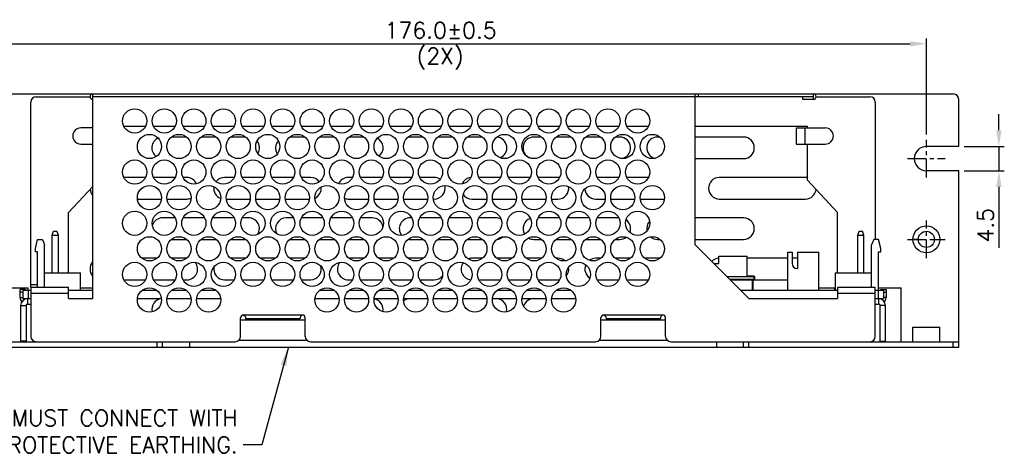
# Model space of a CAD drawing. Extents: x 262 to 754, y 1524 to 2417.
# Tile 2 of 8: x 382 to 565, y 1551 to 1632. Entities that reach past the tile are written whole.
import ezdxf

# ---------------------------------------------------------------- set-up
doc = ezdxf.new("R2010")
doc.units = 0
doc.header["$LTSCALE"] = 23.1
doc.header["$MEASUREMENT"] = 0
doc.linetypes.add('CENTER', pattern=[0.6, 0.375, -0.075, 0.075, -0.075])
doc.layers.get('0').update_dxf_attribs({"linetype": 'CONTINUOUS'})
doc.layers.get('Defpoints').update_dxf_attribs({"linetype": 'CONTINUOUS'})
for name, color, linetype in [('02___PRT_ALL_AXES', 7, 'CONTINUOUS'), ('C', 4, 'CENTER'), ('DIM', 2, 'CONTINUOUS')]:
    doc.layers.add(name, color=color, linetype=linetype)
doc.styles.add('SIMPLEX', font='SIMPLEX.shx')
doc.dimstyles.get("Standard").update_dxf_attribs({"dimtxt": 4.746094, "dimasz": 3.5, "dimexe": 7.56, "dimexo": 2.625, "dimgap": 0.09, "dimtad": 0, "dimtih": 1, "dimtoh": 1, "dimdec": 4, "dimzin": 0, "dimdsep": 46, "dimtxsty": 'STANDARD', "dimcen": 3.78, "dimadec": 0, "dimazin": 0, "dimtfac": 1, "dimtdec": 4, "dimtofl": 0, "dimtmove": 0, "dimatfit": 3, "dimfxl": 1, "dimtolj": 1, "dimtzin": 0, "dimarcsym": 0})
doc.dimstyles.new('STANDARD$0', dxfattribs={"dimtxt": 3, "dimasz": 3, "dimexe": 1, "dimexo": 1, "dimgap": 1, "dimtad": 1, "dimdec": 1, "dimzin": 0, "dimdsep": 46, "dimtxsty": 'STANDARD', "dimcen": -0.5, "dimclrd": 2, "dimclre": 2, "dimclrt": 2, "dimadec": 0, "dimazin": 0, "dimtfac": 1, "dimtdec": 1, "dimtmove": 0, "dimatfit": 3, "dimfxl": 1, "dimtolj": 1, "dimtzin": 0, "dimarcsym": 0})

# ---------------------------------------------------------------- blocks, each defined once
blk = doc.blocks.new('*D87')
at = {"layer": 'Defpoints', "color": 0, "transparency": 16777216}
for p in [(550.39, 1627.25), (374.39, 1609.43), (550.39, 1609.43)]:
    blk.add_point(p, dxfattribs=at)
at = {"layer": 'DIM', "lineweight": -2, "transparency": 16777216}
for p, q in [((374.39, 1610.43), (374.39, 1628.25)), ((550.39, 1610.43), (550.39, 1628.25)), ((377.39, 1627.25), (547.39, 1627.25))]:
    blk.add_line(p, q, dxfattribs=at)
at = {"layer": 'DIM', "transparency": 16777216}
for points in [[(377.39, 1627.75), (377.39, 1626.75), (374.39, 1627.25)], [(547.39, 1627.75), (547.39, 1626.75), (550.39, 1627.25)]]:
    blk.add_solid(points, dxfattribs=at)
at = {"layer": 'DIM', "transparency": 16777216, "insert": (460.09, 1629.75), "char_height": 3, "attachment_point": 5, "style": 'SIMPLEX'}
blk.add_mtext('\\A1;176.0±0.5', dxfattribs=at)
blk = doc.blocks.new('*D88')
at = {"layer": 'Defpoints', "color": 0, "transparency": 16777216}
for p in [(556.39, 1608.18), (556.39, 1603.68), (563.87, 1603.68)]:
    blk.add_point(p, dxfattribs=at)
at = {"layer": 'DIM', "lineweight": -2, "transparency": 16777216}
for p, q in [((563.87, 1611.18), (563.87, 1614.18)), ((557.39, 1608.18), (564.87, 1608.18)), ((563.87, 1608.18), (563.87, 1603.68)), ((557.39, 1603.68), (564.87, 1603.68)), ((563.87, 1600.68), (563.87, 1589.39))]:
    blk.add_line(p, q, dxfattribs=at)
at = {"layer": 'DIM', "transparency": 16777216}
for points in [[(563.37, 1611.18), (564.37, 1611.18), (563.87, 1608.18)], [(563.37, 1600.68), (564.37, 1600.68), (563.87, 1603.68)]]:
    blk.add_solid(points, dxfattribs=at)
at = {"layer": 'DIM', "transparency": 16777216, "insert": (561.37, 1593.54), "char_height": 3, "attachment_point": 5, "rotation": 90, "style": 'SIMPLEX'}
blk.add_mtext('\\A1;4.5', dxfattribs=at)

msp = doc.modelspace()

# ---------------------------------------------------------------- linework, layer by layer
at = {"color": 3, "linetype": 'Continuous'}
for p, q in [((369.39, 1617.93), (555.39, 1617.93)), ((395.39, 1579.93), (395.39, 1617.93)), ((507.39, 1617.43), (395.39, 1617.43)), ((507.39, 1589.93), (507.39, 1617.93)), ((529.39, 1616.93), (527.39, 1616.93)), ((556.39, 1608.18), (556.39, 1616.93)), ((395.39, 1611.63), (393.19, 1611.63)), ((526.18, 1611.63), (531.59, 1611.63)), ((526.18, 1611.63), (526.18, 1608.63)), ((527.78, 1611.63), (527.78, 1608.63)), ((412.82, 1609.93), (410.06, 1609.93)), ((418.32, 1609.93), (415.56, 1609.93)), ((423.82, 1609.93), (421.06, 1609.93)), ((434.82, 1609.93), (432.06, 1609.93)), ((440.32, 1609.93), (437.56, 1609.93)), ((445.82, 1609.93), (443.06, 1609.93)), ((456.82, 1609.93), (454.39, 1609.93)), ((462.32, 1609.93), (459.56, 1609.93)), ((467.82, 1609.93), (465.06, 1609.93)), ((478.82, 1609.93), (477.39, 1609.93)), ((484.32, 1609.93), (481.56, 1609.93)), ((489.82, 1609.93), (487.06, 1609.93)), ((493.39, 1609.93), (492.56, 1609.93)), ((500.82, 1609.93), (500.39, 1609.93)), ((516.39, 1609.93), (507.39, 1609.93)), ((393.19, 1608.63), (395.39, 1608.63)), ((526.18, 1608.63), (531.59, 1608.63)), ((507.39, 1605.93), (516.39, 1605.93)), ((405.19, 1602.43), (401.19, 1602.43)), ((410.69, 1602.43), (406.69, 1602.43)), ((412.89, 1602.43), (412.19, 1602.43)), ((421.69, 1602.43), (419.89, 1602.43)), ((427.19, 1602.43), (423.19, 1602.43)), ((432.69, 1602.43), (428.69, 1602.43)), ((435.89, 1602.43), (434.19, 1602.43)), ((443.69, 1602.43), (442.89, 1602.43)), ((449.19, 1602.43), (445.19, 1602.43)), ((454.69, 1602.43), (450.69, 1602.43)), ((458.89, 1602.43), (456.19, 1602.43)), ((471.19, 1602.43), (467.19, 1602.43)), ((476.69, 1602.43), (472.69, 1602.43)), ((481.89, 1602.43), (478.19, 1602.43)), ((493.19, 1602.43), (489.19, 1602.43)), ((498.69, 1602.43), (494.69, 1602.43)), ((527.89, 1602.43), (511.89, 1602.43)), ((403.72, 1598.43), (408.16, 1598.43)), ((409.22, 1598.43), (412.89, 1598.43)), ((420.22, 1598.43), (424.66, 1598.43)), ((425.72, 1598.43), (430.16, 1598.43)), ((431.22, 1598.43), (435.66, 1598.43)), ((442.89, 1598.43), (446.66, 1598.43)), ((447.72, 1598.43), (452.16, 1598.43)), ((453.22, 1598.43), (457.66, 1598.43)), ((458.72, 1598.43), (458.89, 1598.43)), ((465.89, 1598.43), (468.66, 1598.43)), ((469.72, 1598.43), (474.16, 1598.43)), ((475.22, 1598.43), (479.66, 1598.43)), ((480.72, 1598.43), (481.89, 1598.43)), ((488.89, 1598.43), (490.66, 1598.43)), ((491.72, 1598.43), (496.16, 1598.43)), ((497.22, 1598.43), (501.66, 1598.43)), ((511.89, 1598.43), (527.89, 1598.43)), ((410.69, 1594.93), (408.39, 1594.93)), ((416.19, 1594.93), (412.19, 1594.93)), ((421.69, 1594.93), (417.69, 1594.93)), ((424.39, 1594.93), (423.19, 1594.93)), ((432.69, 1594.93), (431.39, 1594.93)), ((438.19, 1594.93), (434.19, 1594.93)), ((443.69, 1594.93), (439.69, 1594.93)), ((447.39, 1594.93), (445.19, 1594.93)), ((454.69, 1594.93), (454.39, 1594.93)), ((460.19, 1594.93), (456.19, 1594.93)), ((465.69, 1594.93), (461.69, 1594.93)), ((470.39, 1594.93), (467.19, 1594.93)), ((482.19, 1594.93), (478.19, 1594.93)), ((487.69, 1594.93), (483.69, 1594.93)), ((493.19, 1594.93), (489.19, 1594.93)), ((516.39, 1594.93), (507.39, 1594.93)), ((410.06, 1590.93), (412.82, 1590.93)), ((415.56, 1590.93), (418.32, 1590.93)), ((421.06, 1590.93), (423.82, 1590.93)), ((432.06, 1590.93), (434.82, 1590.93)), ((437.56, 1590.93), (440.32, 1590.93)), ((443.06, 1590.93), (445.82, 1590.93)), ((454.39, 1590.93), (456.82, 1590.93)), ((459.56, 1590.93), (462.32, 1590.93)), ((465.06, 1590.93), (467.82, 1590.93)), ((477.39, 1590.93), (478.82, 1590.93)), ((481.56, 1590.93), (484.32, 1590.93)), ((487.06, 1590.93), (489.82, 1590.93)), ((492.56, 1590.93), (493.39, 1590.93)), ((500.39, 1590.93), (500.82, 1590.93)), ((507.39, 1590.93), (516.39, 1590.93)), ((517.39, 1579.93), (507.39, 1589.93)), ((407.32, 1587.43), (404.56, 1587.43)), ((412.82, 1587.43), (410.06, 1587.43)), ((423.82, 1587.43), (421.06, 1587.43)), ((429.32, 1587.43), (426.56, 1587.43)), ((434.82, 1587.43), (432.06, 1587.43)), ((445.82, 1587.43), (443.06, 1587.43)), ((451.32, 1587.43), (448.56, 1587.43)), ((456.82, 1587.43), (454.06, 1587.43)), ((467.82, 1587.43), (465.89, 1587.43)), ((473.32, 1587.43), (470.56, 1587.43)), ((478.82, 1587.43), (476.06, 1587.43)), ((481.89, 1587.43), (481.56, 1587.43)), ((489.82, 1587.43), (488.89, 1587.43)), ((495.32, 1587.43), (492.56, 1587.43)), ((500.82, 1587.43), (498.06, 1587.43)), ((524.64, 1587.43), (517.09, 1587.43)), ((526.44, 1587.43), (525.44, 1587.43)), ((401.19, 1583.43), (405.19, 1583.43)), ((406.69, 1583.43), (410.69, 1583.43)), ((412.19, 1583.43), (412.89, 1583.43)), ((419.89, 1583.43), (421.69, 1583.43)), ((423.19, 1583.43), (427.19, 1583.43)), ((428.69, 1583.43), (432.69, 1583.43)), ((434.19, 1583.43), (435.89, 1583.43)), ((442.89, 1583.43), (443.69, 1583.43)), ((445.19, 1583.43), (449.19, 1583.43)), ((450.69, 1583.43), (454.69, 1583.43)), ((456.19, 1583.43), (458.89, 1583.43)), ((467.19, 1583.43), (471.19, 1583.43)), ((472.69, 1583.43), (476.69, 1583.43)), ((478.19, 1583.43), (481.89, 1583.43)), ((489.19, 1583.43), (493.19, 1583.43)), ((494.69, 1583.43), (498.69, 1583.43)), ((514.29, 1583.43), (518.06, 1583.43)), ((518.29, 1584.13), (516.99, 1584.13)), ((518.42, 1583.43), (524.64, 1583.43)), ((518.49, 1583.58), (518.49, 1583.93)), ((379.09, 1581.93), (383.39, 1581.93)), ((382.89, 1581.63), (382.89, 1581.53)), ((383.39, 1581.53), (383.39, 1581.93)), ((383.89, 1582.03), (383.89, 1572.93)), ((383.89, 1582.03), (390.89, 1582.03)), ((390.89, 1579.93), (390.89, 1582.03)), ((393.14, 1581.93), (395.39, 1581.93)), ((518.09, 1583.28), (518.09, 1581.53)), ((518.29, 1583.38), (518.19, 1583.38)), ((530.39, 1581.93), (533.39, 1581.93)), ((533.39, 1581.53), (533.39, 1581.93)), ((533.89, 1582.03), (540.89, 1582.03)), ((533.89, 1582.03), (533.89, 1579.93)), ((540.89, 1572.93), (540.89, 1582.03)), ((541.49, 1581.93), (545.69, 1581.93)), ((541.89, 1581.53), (541.89, 1581.63)), ((545.69, 1571.93), (545.69, 1581.93)), ((383.89, 1580.93), (390.89, 1580.93)), ((390.89, 1579.93), (395.39, 1579.93)), ((517.39, 1579.93), (533.89, 1579.93)), ((533.89, 1580.93), (540.89, 1580.93)), ((381.99, 1578.63), (381.99, 1572.03)), ((542.79, 1572.03), (542.79, 1578.63)), ((422.89, 1572.93), (422.89, 1576.38)), ((434.39, 1576.88), (423.39, 1576.88)), ((423.89, 1575.93), (423.89, 1576.18)), ((433.89, 1576.18), (423.89, 1576.18)), ((433.89, 1575.93), (433.89, 1576.18)), ((434.89, 1572.93), (434.89, 1576.38)), ((489.89, 1572.93), (489.89, 1576.38)), ((501.39, 1576.88), (490.39, 1576.88)), ((500.89, 1576.18), (490.89, 1576.18)), ((490.89, 1575.93), (490.89, 1576.18)), ((500.89, 1575.93), (500.89, 1576.18)), ((501.89, 1572.93), (501.89, 1576.38)), ((423.89, 1575.98), (433.89, 1575.98)), ((490.89, 1575.98), (500.89, 1575.98)), ((368.39, 1571.93), (421.89, 1571.93)), ((435.89, 1571.93), (488.89, 1571.93)), ((502.89, 1571.93), (556.39, 1571.93))]:
    msp.add_line(p, q, dxfattribs=at)
at = {"color": 7, "linetype": 'Continuous'}
for p, q in [((383.89, 1582.03), (383.89, 1616.43)), ((384.89, 1617.43), (394.89, 1617.43)), ((529.39, 1617.43), (507.39, 1617.43)), ((507.98, 1617.93), (507.98, 1617.43)), ((527.39, 1616.93), (527.39, 1617.43)), ((529.39, 1616.93), (529.39, 1617.93)), ((529.89, 1617.43), (539.89, 1617.43)), ((540.89, 1616.43), (540.89, 1590.93)), ((401.19, 1611.93), (405.19, 1611.93)), ((406.69, 1611.93), (410.69, 1611.93)), ((412.19, 1611.93), (416.19, 1611.93)), ((417.69, 1611.93), (421.69, 1611.93)), ((423.19, 1611.93), (427.19, 1611.93)), ((428.69, 1611.93), (432.69, 1611.93)), ((434.19, 1611.93), (438.19, 1611.93)), ((439.69, 1611.93), (443.69, 1611.93)), ((445.19, 1611.93), (449.19, 1611.93)), ((450.69, 1611.93), (454.69, 1611.93)), ((456.19, 1611.93), (460.19, 1611.93)), ((461.69, 1611.93), (465.69, 1611.93)), ((467.19, 1611.93), (471.19, 1611.93)), ((472.69, 1611.93), (476.69, 1611.93)), ((478.19, 1611.93), (482.19, 1611.93)), ((483.69, 1611.93), (487.69, 1611.93)), ((489.19, 1611.93), (493.19, 1611.93)), ((494.69, 1611.93), (498.69, 1611.93)), ((507.39, 1611.93), (528.29, 1611.93)), ((528.29, 1611.63), (528.29, 1611.93)), ((528.29, 1601.93), (528.29, 1608.63)), ((533.89, 1595.93), (528.29, 1601.93)), ((390.89, 1595.93), (395.39, 1600.75)), ((390.89, 1584.73), (390.89, 1595.93)), ((533.89, 1584.73), (533.89, 1595.93)), ((384.74, 1589.23), (385.13, 1590.93)), ((385.13, 1590.93), (386.04, 1590.93)), ((386.04, 1590.93), (386.44, 1589.95)), ((387.87, 1591.71), (388.13, 1592.43)), ((387.87, 1584.73), (387.87, 1591.71)), ((387.87, 1591.71), (389.01, 1591.71)), ((388.13, 1592.43), (388.75, 1592.43)), ((389.01, 1591.71), (388.75, 1592.43)), ((389.01, 1584.73), (389.01, 1591.71)), ((537.62, 1591.71), (537.88, 1592.43)), ((537.62, 1591.71), (538.76, 1591.71)), ((537.62, 1584.73), (537.62, 1591.71)), ((537.88, 1592.43), (538.5, 1592.43)), ((538.76, 1591.71), (538.5, 1592.43)), ((538.76, 1584.73), (538.76, 1591.71)), ((540.59, 1590.93), (540.19, 1589.95)), ((541.5, 1590.93), (540.59, 1590.93)), ((541.89, 1589.23), (541.5, 1590.93)), ((384.74, 1588.65), (384.74, 1589.23)), ((386.44, 1582.03), (386.44, 1589.95)), ((540.19, 1582.03), (540.19, 1589.95)), ((541.89, 1588.65), (541.89, 1589.23)), ((385.14, 1588.65), (384.74, 1588.65)), ((385.14, 1582.03), (385.14, 1588.65)), ((511.82, 1587.83), (517.09, 1587.83)), ((511.82, 1586.43), (511.82, 1587.83)), ((524.64, 1588.53), (525.44, 1588.53)), ((524.64, 1581.53), (524.64, 1588.53)), ((525.44, 1588.53), (525.44, 1586.43)), ((526.44, 1588.53), (530.39, 1588.53)), ((526.44, 1588.53), (526.44, 1585.53)), ((530.39, 1581.53), (530.39, 1588.53)), ((541.49, 1588.65), (541.89, 1588.65)), ((541.49, 1581.53), (541.49, 1588.65)), ((510.89, 1586.43), (511.82, 1586.43)), ((526.34, 1585.53), (526.44, 1585.53)), ((386.44, 1584.73), (393.14, 1584.73)), ((393.14, 1581.53), (393.14, 1584.73)), ((513.79, 1583.53), (518.39, 1583.53)), ((514.29, 1583.43), (513.89, 1583.43)), ((514.29, 1583.53), (514.29, 1583.43)), ((516.99, 1584.13), (516.99, 1584.03)), ((518.29, 1583.48), (518.19, 1583.48)), ((518.19, 1583.48), (518.19, 1583.38)), ((518.29, 1584.13), (518.29, 1584.03)), ((518.29, 1583.38), (518.29, 1583.48)), ((518.39, 1583.53), (518.39, 1584.03)), ((518.49, 1583.93), (518.39, 1583.93)), ((518.49, 1583.58), (518.39, 1583.58)), ((533.49, 1584.73), (540.19, 1584.73)), ((533.49, 1581.53), (533.49, 1584.73)), ((381.89, 1580.13), (381.89, 1581.63)), ((382.89, 1581.63), (381.89, 1581.63)), ((383.89, 1582.53), (385.14, 1582.53)), ((517.99, 1583.28), (518.09, 1583.28)), ((517.99, 1583.28), (517.99, 1581.53)), ((541.89, 1581.63), (542.89, 1581.63)), ((542.89, 1581.63), (542.89, 1580.13)), ((382.39, 1581.13), (381.89, 1581.13)), ((381.89, 1580.13), (382.39, 1580.13)), ((382.39, 1581.53), (382.39, 1579.93)), ((382.39, 1581.53), (383.89, 1581.53)), ((382.39, 1579.93), (383.89, 1579.93)), ((383.29, 1579.93), (383.29, 1578.93)), ((383.39, 1581.53), (383.39, 1579.93)), ((390.89, 1581.53), (395.39, 1581.53)), ((403.72, 1579.93), (408.16, 1579.93)), ((404.69, 1581.53), (407.19, 1581.53)), ((409.22, 1579.93), (413.66, 1579.93)), ((410.19, 1581.53), (412.69, 1581.53)), ((414.72, 1579.93), (419.16, 1579.93)), ((415.69, 1581.53), (418.19, 1581.53)), ((436.72, 1579.93), (441.16, 1579.93)), ((437.69, 1581.53), (440.19, 1581.53)), ((442.22, 1579.93), (446.66, 1579.93)), ((443.19, 1581.53), (445.69, 1581.53)), ((447.72, 1579.93), (452.16, 1579.93)), ((448.69, 1581.53), (451.19, 1581.53)), ((453.22, 1579.93), (457.66, 1579.93)), ((454.19, 1581.53), (456.69, 1581.53)), ((458.72, 1579.93), (463.16, 1579.93)), ((459.69, 1581.53), (462.19, 1581.53)), ((464.22, 1579.93), (468.66, 1579.93)), ((465.19, 1581.53), (467.69, 1581.53)), ((469.72, 1579.93), (474.16, 1579.93)), ((470.69, 1581.53), (473.19, 1581.53)), ((475.22, 1579.93), (479.66, 1579.93)), ((476.19, 1581.53), (478.69, 1581.53)), ((480.72, 1579.93), (485.16, 1579.93)), ((481.69, 1581.53), (484.19, 1581.53)), ((515.79, 1581.53), (533.89, 1581.53)), ((540.89, 1581.53), (542.39, 1581.53)), ((540.89, 1579.93), (542.39, 1579.93)), ((541.39, 1581.53), (541.39, 1579.93)), ((541.49, 1579.93), (541.49, 1578.93)), ((542.39, 1581.53), (542.39, 1579.93)), ((542.39, 1581.13), (542.89, 1581.13)), ((542.89, 1580.13), (542.39, 1580.13)), ((381.99, 1578.63), (382.99, 1578.63)), ((382.99, 1578.63), (382.99, 1572.03)), ((383.29, 1578.93), (383.89, 1578.93)), ((540.89, 1578.93), (541.49, 1578.93)), ((542.79, 1578.63), (541.79, 1578.63)), ((541.79, 1572.03), (541.79, 1578.63)), ((434.89, 1575.93), (422.89, 1575.93)), ((501.89, 1575.93), (489.89, 1575.93)), ((368.39, 1570.93), (556.39, 1570.93)), ((382.99, 1572.03), (381.99, 1572.03)), ((407.39, 1570.93), (407.39, 1571.93)), ((408.39, 1570.93), (408.39, 1571.93)), ((413.39, 1571.93), (413.39, 1570.93)), ((422.59, 1572.23), (435.19, 1572.23)), ((489.59, 1572.23), (502.19, 1572.23)), ((511.39, 1571.93), (511.39, 1570.93)), ((516.39, 1570.93), (516.39, 1571.93)), ((517.39, 1570.93), (517.39, 1571.93)), ((541.79, 1572.03), (542.79, 1572.03)), ((555.39, 1570.93), (555.39, 1571.93)), ((556.39, 1570.93), (556.39, 1571.93))]:
    msp.add_line(p, q, dxfattribs=at)
at = {"color": 3, "linetype": 'Continuous'}
for centre in [(427.94, 1608.18), (433.44, 1608.18), (438.94, 1608.18), (444.44, 1608.18), (449.94, 1608.18), (455.44, 1608.18), (460.94, 1608.18), (466.44, 1608.18), (471.94, 1608.18), (477.44, 1608.18), (482.94, 1608.18), (488.44, 1608.18), (493.94, 1608.18), (499.44, 1608.18)]:
    msp.add_circle(centre, 2.25, dxfattribs=at)
at = {"color": 7, "linetype": 'Continuous'}
for centre, radius, start, end in [((384.89, 1616.43), 1, 90, 180), ((539.89, 1616.43), 1, 0, 90), ((526.34, 1586.43), 0.9, 180, 270), ((518.19, 1583.28), 0.2, 90, 180), ((518.29, 1583.58), 0.1, 270, 329.8098), ((383.09, 1580.13), 1.2, 180, 222.0265), ((541.69, 1580.13), 1.2, 317.9735, 0), ((383.29, 1578.63), 0.3, 90, 180), ((541.49, 1578.63), 0.3, 0, 90), ((381.89, 1572.03), 1.1, 354.4766, 0), ((542.89, 1572.03), 1.1, 180, 185.5234)]:
    msp.add_arc(centre, radius, start, end, dxfattribs=at)
at = {"color": 3, "linetype": 'Continuous'}
for centre, radius, start, end in [((395.39, 1617.43), 0.5, 90, 270), ((529.39, 1617.43), 0.5, 270, 90), ((555.39, 1616.93), 1, 0, 90), ((393.19, 1610.13), 1.5, 90, 270), ((531.59, 1610.13), 1.5, 270, 90), ((408.39, 1607.93), 2, 114.6637, 233.2254), ((424.39, 1607.93), 2, 329.3871, 38.8265), ((431.39, 1607.93), 2, 138.2934, 213.1436), ((447.39, 1607.93), 2, 308.5262, 62.9972), ((454.39, 1607.93), 2, 90, 102.3334), ((470.39, 1607.93), 2, 292.2915, 85.8977), ((477.39, 1607.93), 2, 90, 247.192), ((493.39, 1607.93), 2, 277.3831, 90), ((500.39, 1607.93), 2, 90, 257.3602), ((516.39, 1607.93), 2, 270, 90), ((412.89, 1600.43), 2, 24.3712, 90), ((419.89, 1600.43), 2, 90, 141.7062), ((435.89, 1600.43), 2, 36.544, 90), ((442.89, 1600.43), 2, 90, 155.1322), ((458.89, 1600.43), 2, 56.8553, 90), ((465.89, 1600.43), 2, 96.3324, 156.0985), ((481.89, 1600.43), 2, 81.6795, 90), ((511.89, 1600.43), 2, 90, 270), ((527.89, 1600.43), 2, 78.2595, 90), ((396.89, 1600.43), 2, 185.3102, 220.7746), ((419.89, 1600.43), 2, 172.6047, 248.9419), ((435.89, 1600.43), 2, 294.6323, 6.2554), ((458.89, 1600.43), 2, 270, 14.1057), ((481.89, 1600.43), 2, 270, 8.4438), ((488.89, 1600.43), 2, 183.2843, 270), ((527.89, 1600.43), 2, 270, 354.6898), ((412.89, 1600.43), 2, 270, 293.58), ((442.89, 1600.43), 2, 249.8802, 270), ((465.89, 1600.43), 2, 215.7049, 270), ((408.39, 1592.93), 2, 90, 161.8811), ((424.39, 1592.93), 2, 328.0581, 90), ((431.39, 1592.93), 2, 90, 210.2417), ((447.39, 1592.93), 2, 10.1653, 90), ((454.39, 1592.93), 2, 90, 218.2632), ((470.39, 1592.93), 2, 62.8798, 90), ((477.39, 1592.93), 2, 109.0805, 210.4476), ((493.39, 1592.93), 2, 339.2155, 54.8968), ((516.39, 1592.93), 2, 270, 90), ((500.39, 1592.93), 2, 138.8162, 190.8524), ((454.39, 1592.93), 2, 261.8303, 270), ((470.39, 1592.93), 2, 276.2091, 309.1923), ((477.39, 1592.93), 2, 241.8569, 270), ((493.39, 1592.93), 2, 270, 306.665), ((500.39, 1592.93), 2, 230.8523, 270), ((465.89, 1585.43), 2, 90, 109.6899), ((481.89, 1585.43), 2, 50.3797, 90), ((488.89, 1585.43), 2, 90, 125.3815), ((511.89, 1585.43), 2, 92.0602, 135), ((396.89, 1585.43), 2, 139.2254, 220.7746), ((412.89, 1585.43), 2, 270, 37.5063), ((419.89, 1585.43), 2, 168.287, 270), ((435.89, 1585.43), 2, 270, 16.4946), ((442.89, 1585.43), 2, 143.1041, 270), ((465.89, 1585.43), 2, 144.0651, 264.4387), ((481.89, 1585.43), 2, 322.405, 7.6809), ((488.89, 1585.43), 2, 157.4353, 237.5469), ((458.89, 1585.43), 2, 270, 319.7581), ((481.89, 1585.43), 2, 270, 279.4694), ((518.29, 1583.93), 0.2, 0, 90), ((518.29, 1583.58), 0.2, 270, 0), ((518.19, 1583.28), 0.1, 90, 180), ((383.29, 1578.63), 1.3, 90, 180), ((408.39, 1577.93), 2, 96.9185, 192.5996), ((447.39, 1577.93), 2, 348.0417, 80.3947), ((454.39, 1577.93), 2, 90, 126), ((470.39, 1577.93), 2, 346.8628, 90), ((477.39, 1577.93), 2, 90, 161.7784), ((541.49, 1578.63), 1.3, 0, 90), ((423.39, 1576.38), 0.5, 90, 180), ((434.39, 1576.38), 0.5, 0, 90), ((490.39, 1576.38), 0.5, 90, 180), ((501.39, 1576.38), 0.5, 0, 90), ((384.89, 1572.93), 1, 180, 270), ((421.89, 1572.93), 1, 270, 0), ((435.89, 1572.93), 1, 180, 270), ((488.89, 1572.93), 1, 270, 0), ((502.89, 1572.93), 1, 180, 270), ((539.89, 1572.93), 1, 270, 0), ((381.89, 1572.03), 0.1, 270, 0), ((542.89, 1572.03), 0.1, 180, 270)]:
    msp.add_arc(centre, radius, start, end, dxfattribs=at)
for points, knots in [([(423.39, 1576.88), (423.43, 1576.88), (423.51, 1576.86), (423.62, 1576.78), (423.69, 1576.69), (423.73, 1576.62), (423.74, 1576.6)], [0, 0, 0, 0, 0.1166803, 0.2480935, 0.3936004, 0.4729877, 0.4729877, 0.4729877, 0.4729877]), ([(423.74, 1576.6), (423.76, 1576.58), (423.79, 1576.51), (423.84, 1576.4), (423.87, 1576.28), (423.89, 1576.22), (423.89, 1576.19)], [0, 0, 0, 0, 0.0758709, 0.2303126, 0.3595376, 0.4347584, 0.4347584, 0.4347584, 0.4347584]), ([(434, 1576.53), (433.98, 1576.48), (433.94, 1576.4), (433.91, 1576.28), (433.89, 1576.22), (433.89, 1576.19)], [0, 0, 0, 0, 0.1544416, 0.2836667, 0.3588875, 0.3588875, 0.3588875, 0.3588875]), ([(434.39, 1576.88), (434.35, 1576.88), (434.27, 1576.86), (434.16, 1576.78), (434.09, 1576.69), (434.05, 1576.62), (434.03, 1576.6)], [0, 0, 0, 0, 0.1166803, 0.2480935, 0.3936004, 0.4729877, 0.4729877, 0.4729877, 0.4729877]), ([(490.39, 1576.88), (490.43, 1576.88), (490.51, 1576.86), (490.62, 1576.78), (490.69, 1576.69), (490.73, 1576.62), (490.74, 1576.6)], [0, 0, 0, 0, 0.1166825, 0.2480972, 0.3936048, 0.472987, 0.472987, 0.472987, 0.472987]), ([(490.74, 1576.6), (490.76, 1576.58), (490.79, 1576.51), (490.84, 1576.4), (490.87, 1576.28), (490.89, 1576.22), (490.89, 1576.19)], [0, 0, 0, 0, 0.0758754, 0.2303145, 0.3595379, 0.4347591, 0.4347591, 0.4347591, 0.4347591]), ([(501, 1576.53), (500.98, 1576.48), (500.94, 1576.4), (500.91, 1576.28), (500.89, 1576.22), (500.89, 1576.19)], [0, 0, 0, 0, 0.1544392, 0.2836625, 0.3588837, 0.3588837, 0.3588837, 0.3588837]), ([(501.39, 1576.88), (501.35, 1576.88), (501.27, 1576.86), (501.16, 1576.78), (501.09, 1576.69), (501.05, 1576.62), (501.03, 1576.6)], [0, 0, 0, 0, 0.1166825, 0.2480972, 0.3936048, 0.472987, 0.472987, 0.472987, 0.472987])]:
    msp.add_open_spline(points, degree=3, knots=knots, dxfattribs=at)
for points in [[(434.03, 1576.6), (434.02, 1576.58), (434.01, 1576.55), (434, 1576.53)], [(501.03, 1576.6), (501.02, 1576.58), (501.01, 1576.55), (501, 1576.53)]]:
    msp.add_open_spline(points, degree=3, dxfattribs=at)
at = {"layer": '02___PRT_ALL_AXES', "color": 3, "linetype": 'Continuous'}
for p, q in [((556.39, 1608.18), (550.39, 1608.18)), ((556.39, 1603.68), (550.39, 1603.68)), ((556.39, 1571.93), (556.39, 1603.68)), ((547.89, 1574.63), (552.89, 1574.63)), ((547.89, 1571.93), (547.89, 1574.63)), ((552.89, 1571.93), (552.89, 1574.63))]:
    msp.add_line(p, q, dxfattribs=at)
at = {"layer": '02___PRT_ALL_AXES', "color": 7, "linetype": 'Continuous'}
for p, q in [((548.89, 1590.93), (547.89, 1590.93)), ((548.89, 1590.93), (547.89, 1590.93)), ((551.89, 1590.93), (552.89, 1590.93)), ((551.89, 1590.93), (552.89, 1590.93)), ((517.09, 1584.13), (517.09, 1587.83)), ((513.29, 1584.03), (518.39, 1584.03))]:
    msp.add_line(p, q, dxfattribs=at)
at = {"layer": '02___PRT_ALL_AXES', "color": 3, "linetype": 'Continuous'}
for centre, radius in [((403.19, 1612.93), 2.25), ((408.69, 1612.93), 2.25), ((414.19, 1612.93), 2.25), ((419.69, 1612.93), 2.25), ((425.19, 1612.93), 2.25), ((430.69, 1612.93), 2.25), ((436.19, 1612.93), 2.25), ((441.69, 1612.93), 2.25), ((447.19, 1612.93), 2.25), ((452.69, 1612.93), 2.25), ((458.19, 1612.93), 2.25), ((463.69, 1612.93), 2.25), ((469.19, 1612.93), 2.25), ((474.69, 1612.93), 2.25), ((480.19, 1612.93), 2.25), ((485.69, 1612.93), 2.25), ((491.19, 1612.93), 2.25), ((496.69, 1612.93), 2.25), ((405.94, 1608.18), 2.25), ((411.44, 1608.18), 2.25), ((416.94, 1608.18), 2.25), ((422.44, 1608.18), 2.25), ((403.19, 1603.43), 2.25), ((408.69, 1603.43), 2.25), ((414.19, 1603.43), 2.25), ((419.69, 1603.43), 2.25), ((425.19, 1603.43), 2.25), ((430.69, 1603.43), 2.25), ((436.19, 1603.43), 2.25), ((441.69, 1603.43), 2.25), ((447.19, 1603.43), 2.25), ((452.69, 1603.43), 2.25), ((458.19, 1603.43), 2.25), ((463.69, 1603.43), 2.25), ((469.19, 1603.43), 2.25), ((474.69, 1603.43), 2.25), ((480.19, 1603.43), 2.25), ((485.69, 1603.43), 2.25), ((491.19, 1603.43), 2.25), ((496.69, 1603.43), 2.25), ((405.94, 1598.68), 2.25), ((411.44, 1598.68), 2.25), ((416.94, 1598.68), 2.25), ((422.44, 1598.68), 2.25), ((427.94, 1598.68), 2.25), ((433.44, 1598.68), 2.25), ((438.94, 1598.68), 2.25), ((444.44, 1598.68), 2.25), ((449.94, 1598.68), 2.25), ((455.44, 1598.68), 2.25), ((460.94, 1598.68), 2.25), ((466.44, 1598.68), 2.25), ((471.94, 1598.68), 2.25), ((477.44, 1598.68), 2.25), ((482.94, 1598.68), 2.25), ((488.44, 1598.68), 2.25), ((493.94, 1598.68), 2.25), ((499.44, 1598.68), 2.25), ((403.19, 1593.93), 2.25), ((408.69, 1593.93), 2.25), ((414.19, 1593.93), 2.25), ((419.69, 1593.93), 2.25), ((425.19, 1593.93), 2.25), ((430.69, 1593.93), 2.25), ((436.19, 1593.93), 2.25), ((441.69, 1593.93), 2.25), ((447.19, 1593.93), 2.25), ((452.69, 1593.93), 2.25), ((458.19, 1593.93), 2.25), ((463.69, 1593.93), 2.25), ((469.19, 1593.93), 2.25), ((474.69, 1593.93), 2.25), ((480.19, 1593.93), 2.25), ((485.69, 1593.93), 2.25), ((491.19, 1593.93), 2.25), ((496.69, 1593.93), 2.25), ((550.39, 1590.93), 2.5), ((405.94, 1589.18), 2.25), ((411.44, 1589.18), 2.25), ((416.94, 1589.18), 2.25), ((422.44, 1589.18), 2.25), ((427.94, 1589.18), 2.25), ((433.44, 1589.18), 2.25), ((438.94, 1589.18), 2.25), ((444.44, 1589.18), 2.25), ((449.94, 1589.18), 2.25), ((455.44, 1589.18), 2.25), ((460.94, 1589.18), 2.25), ((466.44, 1589.18), 2.25), ((471.94, 1589.18), 2.25), ((477.44, 1589.18), 2.25), ((482.94, 1589.18), 2.25), ((488.44, 1589.18), 2.25), ((493.94, 1589.18), 2.25), ((499.44, 1589.18), 2.25), ((403.19, 1584.43), 2.25), ((408.69, 1584.43), 2.25), ((414.19, 1584.43), 2.25), ((419.69, 1584.43), 2.25), ((425.19, 1584.43), 2.25), ((430.69, 1584.43), 2.25), ((436.19, 1584.43), 2.25), ((441.69, 1584.43), 2.25), ((447.19, 1584.43), 2.25), ((452.69, 1584.43), 2.25), ((458.19, 1584.43), 2.25), ((463.69, 1584.43), 2.25), ((469.19, 1584.43), 2.25), ((474.69, 1584.43), 2.25), ((480.19, 1584.43), 2.25), ((485.69, 1584.43), 2.25), ((491.19, 1584.43), 2.25), ((496.69, 1584.43), 2.25), ((405.94, 1579.68), 2.25), ((411.44, 1579.68), 2.25), ((416.94, 1579.68), 2.25), ((438.94, 1579.68), 2.25), ((444.44, 1579.68), 2.25), ((449.94, 1579.68), 2.25), ((455.44, 1579.68), 2.25), ((460.94, 1579.68), 2.25), ((466.44, 1579.68), 2.25), ((471.94, 1579.68), 2.25), ((477.44, 1579.68), 2.25), ((482.94, 1579.68), 2.25)]:
    msp.add_circle(centre, radius, dxfattribs=at)
at = {"layer": '02___PRT_ALL_AXES', "color": 7, "linetype": 'Continuous'}
msp.add_circle((550.39, 1590.93), 1.5, dxfattribs=at)
at = {"layer": '02___PRT_ALL_AXES', "color": 3, "linetype": 'Continuous'}
msp.add_arc((550.39, 1605.93), 2.25, 90, 270, dxfattribs=at)
at = {"layer": 'C', "ltscale": 0.4}
for p, q in [((550.39, 1602.43), (550.39, 1609.43)), ((546.89, 1605.93), (553.89, 1605.93)), ((550.39, 1587.43), (550.39, 1594.43)), ((546.89, 1590.93), (553.89, 1590.93))]:
    msp.add_line(p, q, dxfattribs=at)

# ---------------------------------------------------------------- texts
at = {"layer": 'DIM', "char_height": 3, "style": 'SIMPLEX'}
for s, insert, attachment_point in [('(2X)', (459.99, 1624.48), 5), ('\\A1;CHASSIS MUST CONNECT WITH\\P SYSTEM PROTECTIVE EARTHING.', (422.36, 1551.27), 9)]:
    msp.add_mtext(s, dxfattribs=dict(at, insert=insert, attachment_point=attachment_point))

# ---------------------------------------------------------------- dimensions: what is measured, and where the dimension line sits
at = {"layer": 'DIM'}
dim = msp.add_linear_dim(base=(550.39, 1627.25), p1=(374.39, 1609.43), p2=(550.39, 1609.43), dimstyle='STANDARD$0', override={"dimtad": 3, "dimtxsty": 'SIMPLEX', "dimcen": -2, "dimclrd": 256, "dimclre": 256, "dimclrt": 256, "dimtol": 1, "dimtp": 0.5, "dimtm": 0.5}, dxfattribs=at)
dim.commit()
dim.dimension.update_dxf_attribs({"geometry": '*D87', "text_midpoint": (460.09, 1627.25), "dimtype": 160})
dim = msp.add_linear_dim(base=(563.87, 1603.68), p1=(556.39, 1608.18), p2=(556.39, 1603.68), angle=90, dimstyle='STANDARD$0', override={"dimtad": 3, "dimtxsty": 'SIMPLEX', "dimcen": -2, "dimclrd": 256, "dimclre": 256, "dimclrt": 256, "dimtdec": 0}, dxfattribs=at)
dim.commit()
dim.dimension.update_dxf_attribs({"geometry": '*D88', "text_midpoint": (563.87, 1593.54), "dimtype": 160})

# ---------------------------------------------------------------- leaders
at = {"layer": 'DIM', "annotation_type": 0, "has_hookline": 1, "hookline_direction": 1, "text_width": 74.29}
msp.add_leader([(431.78, 1570.93), (426.86, 1552.77), (423.36, 1552.77)], dimstyle='STANDARD', override={"dimgap": 1, "dimtad": 0, "dimtxsty": 'SIMPLEX', "dimcen": -2, "dimclrd": 256, "dimclre": 256, "dimclrt": 256}, dxfattribs=at)

doc.saveas('drawing.dxf')
